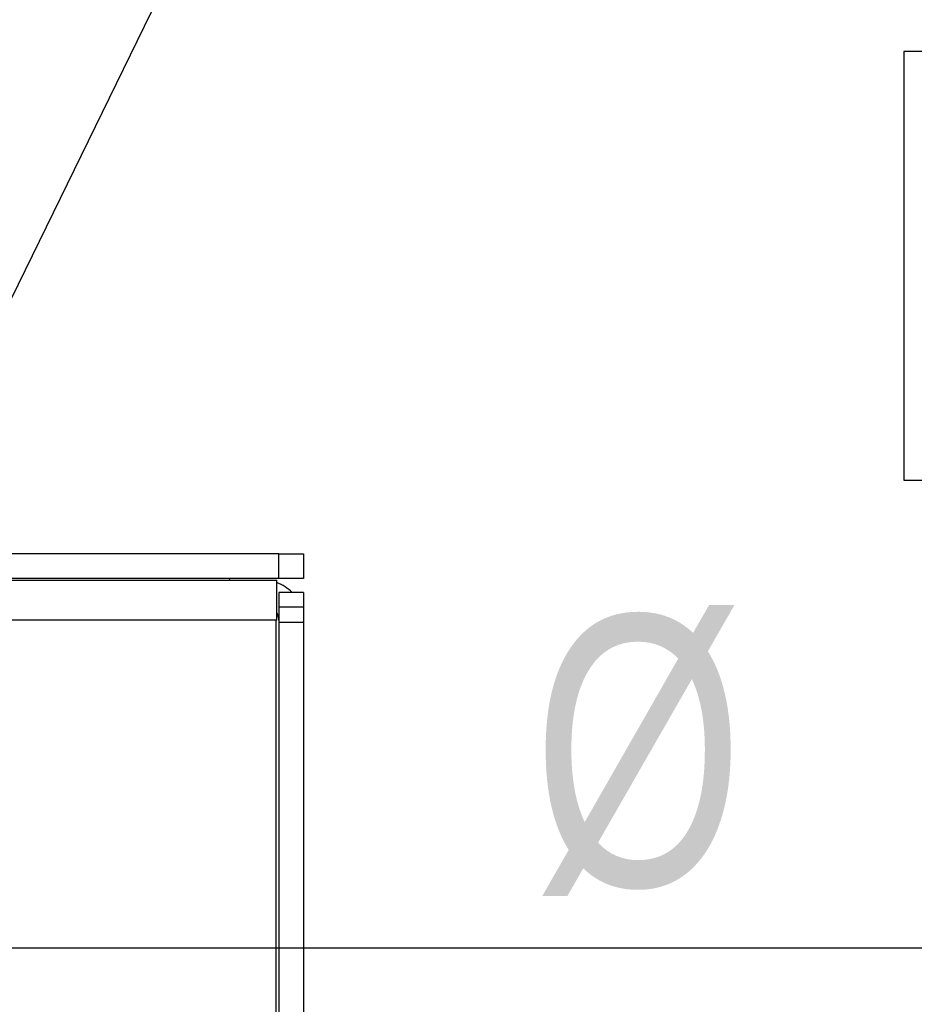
# Model space of a CAD drawing. Header units: inches. Extents: x 0.3 to 33.8, y 0.2 to 21.7.
# Tile 39 of 192: x 12.979 to 13.436, y 6.567 to 7.069. Entities that reach past the tile are written whole.
import ezdxf

# ---------------------------------------------------------------- set-up
doc = ezdxf.new("R2010")
doc.units = ezdxf.units.IN
doc.header["$MEASUREMENT"] = 0
doc.layers.add('BORDERS', color=7, linetype='Continuous')
doc.styles.add('SLDTEXTSTYLE0', font='TXT', dxfattribs={"width": 0.75})
doc.dimstyles.new('SLDDIMSTYLE4', dxfattribs={"dimtxt": 0.1377952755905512, "dimasz": 0.13, "dimexe": 0, "dimexo": 0.0625, "dimgap": 0.0344488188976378, "dimtad": 1, "dimdec": 3, "dimlfac": 10, "dimrnd": 1e-09, "dimzin": 4, "dimdsep": 46, "dimtxsty": 'SLDTEXTSTYLE0', "dimblk1": 'NONE', "dimsah": 1, "dimcen": 0, "dimadec": 0, "dimazin": 1, "dimtfac": 1, "dimtdec": 3, "dimtmove": 0, "dimatfit": 3, "dimldrblk": 'NONE', "dimfxl": 0, "dimfrac": 2, "dimtolj": 1, "dimtzin": 12, "dimarcsym": 0})
doc.dimstyles.new('SLDDIMSTYLE5', dxfattribs={"dimtxt": 0.18, "dimasz": 0.13, "dimexe": 0, "dimexo": 0.0625, "dimgap": 0, "dimtad": 0, "dimtih": 1, "dimtoh": 1, "dimdec": 0, "dimrnd": 1e-09, "dimzin": 0, "dimdsep": 46, "dimtxsty": 'Standard', "dimsah": 1, "dimcen": 0.09, "dimadec": 0, "dimazin": 0, "dimtfac": 0.13, "dimtdec": 0, "dimtofl": 0, "dimtmove": 0, "dimatfit": 3, "dimfxl": 0, "dimfrac": 2, "dimtolj": 1, "dimtzin": 0, "dimarcsym": 0})

# ---------------------------------------------------------------- blocks, each defined once
blk = doc.blocks.new('_D_7')
at = {"layer": 'BORDERS'}
for p, q in [((13.47224824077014, 7.052674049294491), (13.43026374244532, 7.052674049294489)), ((13.43026374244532, 7.052674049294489), (13.43026374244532, 6.833924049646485)), ((13.67587904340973, 7.052674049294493), (13.71786354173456, 7.052674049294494)), ((13.71786354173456, 7.052674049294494), (13.71786354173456, 6.833924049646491)), ((13.43026374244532, 6.833924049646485), (13.47224824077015, 6.833924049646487)), ((13.71786354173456, 6.833924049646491), (13.67587904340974, 6.833924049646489)), ((12.76406499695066, 6.595417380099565), (12.58406499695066, 6.595417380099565)), ((12.76406499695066, 6.595417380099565), (13.90705453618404, 6.595417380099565))]:
    blk.add_line(p, q, dxfattribs=at)
blk.add_solid([(12.76406499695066, 6.595417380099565), (12.89406499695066, 6.575417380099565), (12.89406499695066, 6.615417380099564)], dxfattribs=at)
at = {"layer": 'BORDERS', "char_height": 0.1377952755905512, "attachment_point": 1, "style": 'SLDTEXTSTYLE0'}
for s, insert in [('46', (13.47224824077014, 7.011551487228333)), ('%%c', (13.24107272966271, 6.764811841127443)), ('1.800', (13.44888522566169, 6.764811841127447))]:
    blk.add_mtext(s, dxfattribs=dict(at, insert=insert))
blk = doc.blocks.new('_None')

msp = doc.modelspace()

# ---------------------------------------------------------------- linework, layer by layer
at = {"color": 7, "linetype": 'Continuous', "lineweight": 25}
for p, q in [((13.11156499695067, 6.796417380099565), (12.23656499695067, 6.796417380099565)), ((13.11156499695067, 6.783917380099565), (13.11156499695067, 6.796417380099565)), ((13.11156499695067, 6.796417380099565), (13.12406499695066, 6.796417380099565)), ((13.12406499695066, 6.796417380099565), (13.12406499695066, 6.783917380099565)), ((13.11156499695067, 6.783917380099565), (12.23656499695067, 6.783917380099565)), ((12.23762565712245, 6.782917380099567), (13.11050433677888, 6.782917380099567)), ((13.08656499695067, 6.782917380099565), (13.08656499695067, 6.783917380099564)), ((13.11050433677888, 6.762543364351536), (13.11050433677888, 6.782917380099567)), ((13.12406499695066, 6.783917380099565), (13.11156499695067, 6.783917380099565)), ((13.12406499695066, 6.776667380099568), (13.11156499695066, 6.776667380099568)), ((13.11156499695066, 6.776667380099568), (13.11156499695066, 6.769356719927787)), ((13.12406499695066, 6.776667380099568), (13.12406499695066, 6.769356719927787)), ((13.11156499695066, 6.769356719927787), (13.12406499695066, 6.769356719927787)), ((13.11156499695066, 6.769356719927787), (13.11156499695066, 6.761482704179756)), ((13.12406499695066, 6.769356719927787), (13.12406499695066, 6.761482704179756)), ((13.11006499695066, 6.762543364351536), (12.23806499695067, 6.762543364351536)), ((13.11050433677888, 6.762543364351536), (13.11006499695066, 6.762543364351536)), ((13.11006499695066, 6.762543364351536), (13.11006499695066, 6.557917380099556)), ((13.12406499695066, 6.761482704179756), (13.11156499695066, 6.761482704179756)), ((13.11156499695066, 6.761482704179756), (13.11156499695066, 6.557917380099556)), ((13.12406499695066, 6.761482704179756), (13.12406499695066, 6.545417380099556))]:
    msp.add_line(p, q, dxfattribs=at)
for radius, start, end in [(0.02037401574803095, 43.88687219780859, 70.46309403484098), (0.007874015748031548, 0, 30.08346013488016)]:
    msp.add_arc((13.10369098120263, 6.762543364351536), radius, start, end, dxfattribs=at)

# ---------------------------------------------------------------- dimensions: what is measured, and where the dimension line sits
at = {"layer": 'BORDERS'}
dim = msp.add_diameter_dim_2p(p1=(12.58406499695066, 6.595417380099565), p2=(12.76406499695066, 6.595417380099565), dimstyle='SLDDIMSTYLE4', dxfattribs=at)
dim.commit()
dim.dimension.update_dxf_attribs({"geometry": '_D_7', "text_midpoint": (13.60513090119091, 6.595417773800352), "dimtype": 163})

# ---------------------------------------------------------------- leaders
msp.add_leader([(12.88831499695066, 6.749067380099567), (13.23638861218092, 7.461077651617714)], dimstyle='SLDDIMSTYLE5', dxfattribs=at)

doc.saveas('drawing.dxf')
